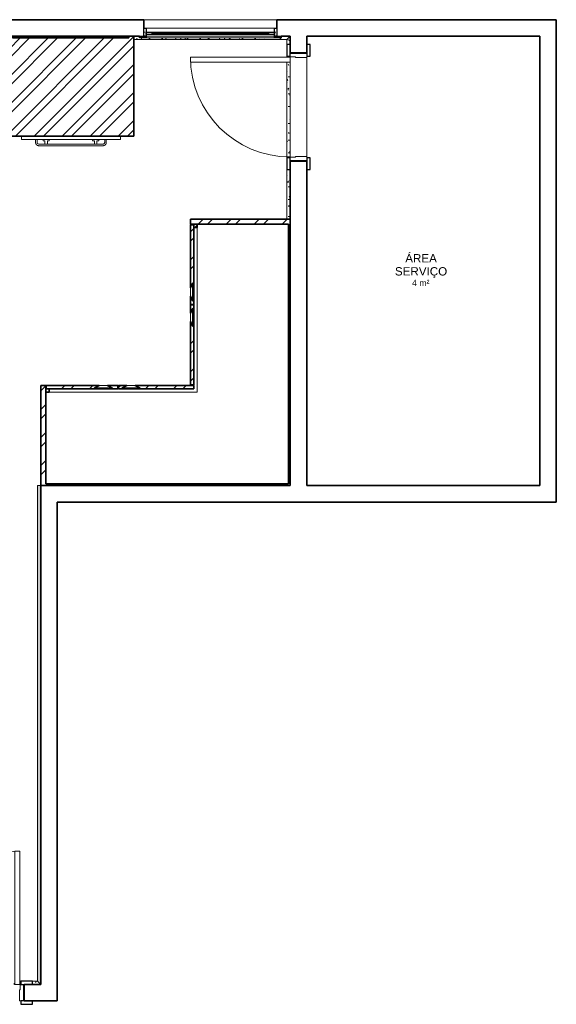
# Model space of a CAD drawing. Header units: centimetres. Extents: x 511 to 2122, y 723 to 1373.
# Tile 89 of 89: x 1799 to 2122, y 781 to 1373. Entities that reach past the tile are written whole.
import ezdxf

# ---------------------------------------------------------------- set-up
doc = ezdxf.new("R2010")
doc.units = ezdxf.units.CM
doc.linetypes.add('Tracejado', pattern=[0.635, 0.3175, -0.3175])
for name, color, linetype, lineweight in [('A-AREA-IDEN', 2, 'Continuous', 9), ('A-DOOR', 31, 'Continuous', 18), ('A-DOOR-FRAM', 31, 'Continuous', 25), ('A-FLOR', 192, 'Continuous', 18), ('A-GLAZ', 151, 'Continuous', 18), ('A-WALL', 113, 'Continuous', 18), ('A-WALL-PATT', 111, 'Continuous', 18), ('Q-CASE', 31, 'Continuous', 18), ('Q-SPCQ', 91, 'Continuous', 18)]:
    doc.layers.add(name, color=color, linetype=linetype, lineweight=lineweight)
doc.styles.add('Arial', font='arial.ttf', dxfattribs={"height": 3.75})
doc.styles.add('Arial_1', font='arial.ttf', dxfattribs={"height": 5})
pattern_1 = [(45, (0, 0), (-8.418813, 8.418813), []), (45, (5.613, 0), (-8.418813, 8.418813), [])]
pattern_2 = [(0, (0, 0), (10.16, 2.54), [0.838, -6.782, 0.838, -6.782, -40.64]), (0, (0, 0), (10.16, 2.54), [-15.24, 0.838, -14.402, 0.838, -6.782, -17.78]), (0, (0, 0), (10.16, 2.54), [-38.1, 0.838, -4.242, 0.838, -11.862]), (120, (3.81, 1.27), (-7.2797045, 7.528818), [0.838, -6.782, 0.838, -6.782, -40.64]), (120, (3.81, 1.27), (-7.2797045, 7.528818), [-15.24, 0.838, -14.402, 0.838, -6.782, -17.78]), (120, (3.81, 1.27), (-7.2797045, 7.528818), [-38.1, 0.838, -4.242, 0.838, -11.862]), (240, (5.08, 6.35), (-2.8802955, -10.068818), [0.838, -6.782, 0.838, -6.782, -40.64]), (240, (5.08, 6.35), (-2.8802955, -10.068818), [-15.24, 0.838, -14.402, 0.838, -6.782, -17.78]), (240, (5.08, 6.35), (-2.8802955, -10.068818), [-38.1, 0.838, -4.242, 0.838, -11.862])]

# ---------------------------------------------------------------- blocks, each defined once
blk = doc.blocks.new('porta abrir_simples01 - P3 - 80x210-315410-PROJETO_TÉRREO')
at = {"layer": 'A-DOOR'}
for p, q in [((37, 85), (37, 5)), ((40, 85), (37, 85)), ((37, 5), (37, 85)), ((37, 85), (40, 85)), ((40, 5), (40, 85)), ((40, 85), (40, 5)), ((-40.25, 5), (-42.25, 5)), ((-42.25, 5), (-42.25, -5)), ((-40.25, 1.75), (-40.25, 5)), ((-39.75, 1.75), (-40.25, 1.75)), ((-39.75, -5), (-39.75, 1.75)), ((37, 5), (40, 5)), ((40, 5), (37, 5)), ((40.25, 1.75), (39.75, 1.75)), ((39.75, 1.75), (39.75, -5)), ((42.25, 5), (40.25, 5)), ((40.25, 5), (40.25, 1.75)), ((42.25, -5), (42.25, 5)), ((-42.25, -5), (-39.75, -5)), ((39.75, -5), (42.25, -5))]:
    blk.add_line(p, q, dxfattribs=at)
blk.add_arc((40, 5), 80, 90, 180, dxfattribs=at)
at = {"layer": 'A-DOOR-FRAM'}
for p, q in [((-40.5, 7), (-47.5, 7)), ((-47.5, 7), (-47.5, 5)), ((-40.5, 5), (-40.5, 7)), ((47.5, 7), (40.5, 7)), ((40.5, 7), (40.5, 5)), ((47.5, 5), (47.5, 7)), ((-42.5, 5), (-40.5, 5)), ((40.5, 5), (42.5, 5)), ((-47.5, -5), (-47.5, -7)), ((-40.5, -5), (-42.5, -5)), ((-40.5, -7), (-40.5, -5)), ((42.5, -5), (40.5, -5)), ((40.5, -5), (40.5, -7)), ((47.5, -7), (47.5, -5)), ((-47.5, -7), (-40.5, -7)), ((40.5, -7), (47.5, -7))]:
    blk.add_line(p, q, dxfattribs=at)
blk = doc.blocks.new('Forno - BO360 - 59_5 x 48_0 x 59_5 cm-351748-PROJETO_TÉRREO')
at = {"layer": 'Q-SPCQ'}
for p, q in [((-29.75, -46), (-29.75, -48)), ((29.75, -48), (29.75, -46)), ((-28.75, -48), (-29.75, -48)), ((28.75, -48), (-28.75, -48)), ((29.75, -48), (28.75, -48))]:
    blk.add_line(p, q, dxfattribs=at)
blk = doc.blocks.new('Botão forno - Botão forno-351826-PROJETO_TÉRREO')
at = {"layer": 'Q-SPCQ'}
for p, q in [((-2, 0), (-1.86, -0.8)), ((1.86, -0.8), (2, 0)), ((-1.86, -0.8), (-0.75, -0.8)), ((-0.75, -0.8), (-0.75, -2.8)), ((0.75, -2.8), (-0.75, -2.8)), ((0.75, -2.8), (0.75, -0.8)), ((0.75, -0.8), (1.86, -0.8))]:
    blk.add_line(p, q, dxfattribs=at)
blk = doc.blocks.new('Puxador - Puxador-351827-PROJETO_TÉRREO')
at = {"layer": 'Q-SPCQ'}
for p, q in [((-21.25, 0), (-21.25, -1.8)), ((-20.29, -1.8), (-20.29, 0)), ((20.29, 0), (20.29, -1.8)), ((21.25, -1.8), (21.25, 0)), ((-15.62, -2.8), (-19.29, -2.8)), ((-19.29, -3.77), (19.29, -3.77)), ((14.13, -2.8), (-14.13, -2.8)), ((19.29, -2.8), (15.62, -2.8))]:
    blk.add_line(p, q, dxfattribs=at)
at = {"layer": 'Q-SPCQ', "flags": 128}
for points in [[(-21.25, -1.8), (-21.25, -1.88), (-21.24, -1.96), (-21.24, -2.04), (-21.22, -2.11), (-21.21, -2.19), (-21.19, -2.27), (-21.17, -2.34), (-21.15, -2.42), (-21.12, -2.49), (-21.09, -2.57), (-21.06, -2.64), (-21.03, -2.71), (-20.99, -2.78), (-20.95, -2.84), (-20.91, -2.91), (-20.86, -2.97), (-20.81, -3.04), (-20.76, -3.1), (-20.71, -3.15), (-20.65, -3.21), (-20.6, -3.26), (-20.54, -3.31), (-20.48, -3.36), (-20.41, -3.41), (-20.35, -3.45), (-20.28, -3.49), (-20.21, -3.53), (-20.14, -3.57), (-20.07, -3.6), (-20, -3.63), (-19.92, -3.66), (-19.85, -3.68), (-19.77, -3.7), (-19.7, -3.72), (-19.62, -3.74), (-19.54, -3.75), (-19.46, -3.76), (-19.39, -3.76), (-19.31, -3.77), (-19.29, -3.77)], [(19.29, -3.77), (19.36, -3.76), (19.44, -3.76), (19.52, -3.75), (19.6, -3.74), (19.68, -3.73), (19.75, -3.71), (19.83, -3.69), (19.9, -3.67), (19.98, -3.64), (20.05, -3.61), (20.12, -3.58), (20.19, -3.54), (20.26, -3.51), (20.33, -3.47), (20.39, -3.42), (20.46, -3.38), (20.52, -3.33), (20.58, -3.28), (20.64, -3.22), (20.69, -3.17), (20.75, -3.11), (20.8, -3.05), (20.85, -2.99), (20.89, -2.93), (20.94, -2.86), (20.98, -2.8), (21.02, -2.73), (21.05, -2.66), (21.09, -2.59), (21.12, -2.51), (21.14, -2.44), (21.17, -2.36), (21.19, -2.29), (21.21, -2.21), (21.22, -2.13), (21.23, -2.06), (21.24, -1.98), (21.25, -1.9), (21.25, -1.82), (21.25, -1.8)]]:
    blk.add_lwpolyline(points, dxfattribs=at)
at = {"layer": 'Q-SPCQ'}
for centre, start, end in [((-19.29, -1.8), 180, 270), ((19.29, -1.8), 270, 0)]:
    blk.add_arc(centre, 1, start, end, dxfattribs=at)
blk = doc.blocks.new('Componentes de gabinete 2 - Componentes de gabinete 2-364197-PROJETO_TÉRREO')
at = {"layer": 'Q-CASE'}
h = blk.add_hatch(dxfattribs=at)
h.set_pattern_fill('FP_6', color=256, style=0, pattern_type=2)
h.set_pattern_definition(pattern_1)
h.paths.add_polyline_path([(1792.06, 1303), (1868.06, 1303), (1868.06, 1363), (1792.06, 1363), (1792.06, 1328.22)], flags=0)
h.paths.add_polyline_path([(1692.06, 1303), (1695.06, 1303), (1695.06, 1363), (1692.06, 1363), (1692.06, 1305.42)], flags=0)
h = blk.add_hatch(dxfattribs=at)
h.set_pattern_fill('FP_6', color=256, style=0, pattern_type=2)
h.set_pattern_definition(pattern_1)
h.paths.add_polyline_path([(1865.06, 1362), (1865.06, 1363), (1795.06, 1363), (1795.06, 1362), (1862.88, 1362)], flags=0)
at = {"layer": 'Q-CASE', "lineweight": 35}
for p, q in [((1695.06, 1363), (1692.06, 1363)), ((1695.06, 1303), (1695.06, 1363)), ((1868.06, 1363), (1792.06, 1363)), ((1792.06, 1363), (1792.06, 1303)), ((1865.06, 1363), (1795.06, 1363)), ((1795.06, 1363), (1795.06, 1362)), ((1795.06, 1362), (1865.06, 1362)), ((1865.06, 1362), (1865.06, 1363)), ((1868.06, 1303), (1868.06, 1363)), ((1692.06, 1328), (1692.06, 1303)), ((1692.06, 1303), (1695.06, 1303)), ((1792.06, 1303), (1868.06, 1303))]:
    blk.add_line(p, q, dxfattribs=at)
blk = doc.blocks.new('porta abrir_simples01 - P1 - 60x210-406405-PROJETO_TÉRREO')
at = {"layer": 'A-DOOR'}
for p, q in [((27, 65), (27, 5)), ((30, 65), (27, 65)), ((27, 5), (27, 65)), ((27, 65), (30, 65)), ((30, 5), (30, 65)), ((30, 65), (30, 5)), ((-30.25, 5), (-32.25, 5)), ((-32.25, 5), (-32.25, -5)), ((-30.25, 1.75), (-30.25, 5)), ((-29.75, 1.75), (-30.25, 1.75)), ((-29.75, -5), (-29.75, 1.75)), ((27, 5), (30, 5)), ((30, 5), (27, 5)), ((30.25, 1.75), (29.75, 1.75)), ((29.75, 1.75), (29.75, -5)), ((32.25, 5), (30.25, 5)), ((30.25, 5), (30.25, 1.75)), ((32.25, -5), (32.25, 5)), ((-32.25, -5), (-29.75, -5)), ((29.75, -5), (32.25, -5))]:
    blk.add_line(p, q, dxfattribs=at)
blk.add_arc((30, 5), 60, 90, 180, dxfattribs=at)
at = {"layer": 'A-DOOR-FRAM'}
for p, q in [((-30.5, 7), (-37.5, 7)), ((-37.5, 7), (-37.5, 5)), ((-30.5, 5), (-30.5, 7)), ((37.5, 7), (30.5, 7)), ((30.5, 7), (30.5, 5)), ((37.5, 5), (37.5, 7)), ((-32.5, 5), (-30.5, 5)), ((30.5, 5), (32.5, 5)), ((-37.5, -5), (-37.5, -7)), ((-30.5, -5), (-32.5, -5)), ((-30.5, -7), (-30.5, -5)), ((32.5, -5), (30.5, -5)), ((30.5, -5), (30.5, -7)), ((37.5, -7), (37.5, -5)), ((-37.5, -7), (-30.5, -7)), ((30.5, -7), (37.5, -7))]:
    blk.add_line(p, q, dxfattribs=at)
blk = doc.blocks.new('Componentes de gabinete 12 - Componentes de gabinete 12-425581-PROJETO_TÉRREO')
at = {"layer": 'Q-CASE'}
h = blk.add_hatch(dxfattribs=at)
h.set_pattern_fill('FP_6', color=256, style=0, pattern_type=2)
h.set_pattern_definition(pattern_1)
h.paths.add_polyline_path([(1962.06, 1093), (1962.06, 1253), (1902.06, 1253), (1902.06, 1250), (1961.06, 1250), (1961.06, 1094), (1815.06, 1094), (1815.06, 1153), (1812.06, 1153), (1812.06, 1093), (1862.88, 1093)], flags=0)
h = blk.add_hatch(dxfattribs=at)
h.set_pattern_fill('FP_6', color=256, style=0, pattern_type=2)
h.set_pattern_definition(pattern_1)
h.paths.add_polyline_path([(1815.06, 1149), (1817.06, 1149), (1817.06, 1151), (1815.06, 1151)], flags=0)
h.paths.add_polyline_path([(1906.06, 1248), (1906.06, 1250), (1904.06, 1250), (1904.06, 1248)], flags=0)
at = {"layer": 'Q-CASE', "lineweight": 35}
for p, q in [((1962.06, 1253), (1902.06, 1253)), ((1902.06, 1253), (1902.06, 1250)), ((1902.06, 1250), (1961.06, 1250)), ((1906.06, 1250), (1904.06, 1250)), ((1904.06, 1250), (1904.06, 1248)), ((1906.06, 1248), (1906.06, 1250)), ((1961.06, 1250), (1961.06, 1094)), ((1962.06, 1093), (1962.06, 1253)), ((1904.06, 1248), (1906.06, 1248)), ((1815.06, 1153), (1812.06, 1153)), ((1812.06, 1153), (1812.06, 1093)), ((1815.06, 1094), (1815.06, 1153)), ((1815.06, 1151), (1815.06, 1149)), ((1817.06, 1151), (1815.06, 1151)), ((1815.06, 1149), (1817.06, 1149)), ((1817.06, 1149), (1817.06, 1151)), ((1812.06, 1093), (1962.06, 1093)), ((1961.06, 1094), (1815.06, 1094))]:
    blk.add_line(p, q, dxfattribs=at)
at = {"layer": 'Q-CASE'}
for p, q in [((1902.06, 1250), (1902.06, 1249.75)), ((1906.06, 1248), (1906.06, 1149)), ((1902.06, 1201.75), (1902.06, 1201.5)), ((1904.06, 1201.5), (1904.06, 1201.75)), ((1815.31, 1153), (1815.06, 1153)), ((1906.06, 1149), (1817.06, 1149)), ((1858.94, 1153), (1858.44, 1153)), ((1858.44, 1151), (1858.94, 1151)), ((1902.06, 1153.5), (1902.06, 1153)), ((1904.06, 1153), (1904.06, 1153.5))]:
    blk.add_line(p, q, dxfattribs=at)
blk = doc.blocks.new('Componentes de gabinete 14 - Componentes de gabinete 13-433063-PROJETO_TÉRREO')
at = {"layer": 'Q-CASE'}
h = blk.add_hatch(dxfattribs=at)
h.set_pattern_fill('FP_6', color=256, style=0, pattern_type=2)
h.set_pattern_definition(pattern_1)
h.paths.add_polyline_path([(1902.06, 1201.75), (1904.06, 1201.75), (1904.06, 1249.75), (1902.06, 1249.75), (1902.06, 1211.75), (1903.56, 1214.75), (1903.56, 1203.75), (1902.06, 1206.75)], flags=0)
h = blk.add_hatch(dxfattribs=at)
h.set_pattern_fill('FP_6', color=256, style=0, pattern_type=2)
h.set_pattern_definition(pattern_1)
h.paths.add_polyline_path([(1904.06, 1153.5), (1904.06, 1201.5), (1902.06, 1201.5), (1902.06, 1196.5), (1903.56, 1199.5), (1903.56, 1188.5), (1902.06, 1191.5), (1902.06, 1153.5)], flags=0)
h = blk.add_hatch(dxfattribs=at)
h.set_pattern_fill('FP_6', color=256, style=0, pattern_type=2)
h.set_pattern_definition(pattern_1)
h.paths.add_polyline_path([(1815.31, 1151), (1858.44, 1151), (1858.44, 1153), (1852.31, 1153), (1855.31, 1151.5), (1844.31, 1151.5), (1847.31, 1153), (1815.31, 1153)], flags=0)
h = blk.add_hatch(dxfattribs=at)
h.set_pattern_fill('FP_6', color=256, style=0, pattern_type=2)
h.set_pattern_definition(pattern_1)
h.paths.add_polyline_path([(1862.88, 1151), (1904.06, 1151), (1904.06, 1153), (1868.94, 1153), (1871.94, 1151.5), (1860.94, 1151.5), (1863.94, 1153), (1858.94, 1153), (1858.94, 1151)], flags=0)
at = {"layer": 'Q-CASE', "lineweight": 35}
for p, q in [((1902.06, 1249.75), (1902.06, 1211.75)), ((1904.06, 1249.75), (1902.06, 1249.75)), ((1904.06, 1201.75), (1904.06, 1249.75)), ((1902.06, 1211.75), (1903.56, 1214.75)), ((1903.56, 1214.75), (1903.56, 1203.75)), ((1903.56, 1203.75), (1902.06, 1206.75)), ((1902.06, 1206.75), (1902.06, 1201.75)), ((1902.06, 1201.75), (1904.06, 1201.75)), ((1902.06, 1201.5), (1902.06, 1196.5)), ((1904.06, 1201.5), (1902.06, 1201.5)), ((1902.06, 1196.5), (1903.56, 1199.5)), ((1903.56, 1199.5), (1903.56, 1188.5)), ((1904.06, 1153.5), (1904.06, 1201.5)), ((1903.56, 1188.5), (1902.06, 1191.5)), ((1902.06, 1191.5), (1902.06, 1153.5)), ((1847.31, 1153), (1815.31, 1153)), ((1815.31, 1153), (1815.31, 1151)), ((1815.31, 1151), (1858.44, 1151)), ((1844.31, 1151.5), (1847.31, 1153)), ((1855.31, 1151.5), (1844.31, 1151.5)), ((1858.44, 1153), (1852.31, 1153)), ((1852.31, 1153), (1855.31, 1151.5)), ((1858.44, 1151), (1858.44, 1153)), ((1863.94, 1153), (1858.94, 1153)), ((1858.94, 1153), (1858.94, 1151)), ((1858.94, 1151), (1904.06, 1151)), ((1860.94, 1151.5), (1863.94, 1153)), ((1871.94, 1151.5), (1860.94, 1151.5)), ((1904.06, 1153), (1868.94, 1153)), ((1868.94, 1153), (1871.94, 1151.5)), ((1902.06, 1153.5), (1904.06, 1153.5)), ((1904.06, 1151), (1904.06, 1153))]:
    blk.add_line(p, q, dxfattribs=at)
at = {"layer": 'Q-CASE'}
for p, q in [((1902.06, 1206.75), (1902.06, 1211.75)), ((1902.06, 1191.5), (1902.06, 1196.5)), ((1847.31, 1153), (1852.31, 1153)), ((1863.94, 1153), (1868.94, 1153))]:
    blk.add_line(p, q, dxfattribs=at)
blk = doc.blocks.new('janela_bascula_alumínio simples - J - 80x100cm-516196-PROJETO_TÉRREO')
at = {"layer": 'A-GLAZ', "lineweight": 25}
for p, q in [((-42.5, 6), (-38.5, 6)), ((-42.5, 5), (-42.5, 6)), ((-38.5, 6), (-38.5, 5)), ((38.5, 6), (42.5, 6)), ((38.5, 5), (38.5, 6)), ((42.5, 6), (42.5, 5)), ((-38.5, 5), (-42.5, 5)), ((-40, 5), (-38.5, 5)), ((-40, 0), (-40, 5)), ((-38.5, 0), (-40, 0)), ((-38.5, 5), (-38.5, 0)), ((-38.5, 4), (-35, 4)), ((-38.5, 2.5), (-38.5, 4)), ((-35, 2.5), (-38.5, 2.5)), ((-35, 4), (-35, 2.5)), ((-35, 3.5), (35, 3.5)), ((-35, 3), (-35, 3.5)), ((35, 3), (-35, 3)), ((35, 4), (38.5, 4)), ((35, 2.5), (35, 4)), ((35, 3.5), (35, 3)), ((38.5, 2.5), (35, 2.5)), ((42.5, 5), (38.5, 5)), ((38.5, 5), (40, 5)), ((38.5, 0), (38.5, 5)), ((38.5, 4), (38.5, 2.5)), ((40, 0), (38.5, 0)), ((40, 5), (40, 0))]:
    blk.add_line(p, q, dxfattribs=at)
at = {"layer": 'A-GLAZ'}
for p, q in [((-38.5, 6), (38.5, 6)), ((38.5, 5), (-38.5, 5)), ((-38.5, 5), (38.5, 5)), ((38.5, 0), (-38.5, 0)), ((-35, 4), (35, 4)), ((35, 2.5), (-35, 2.5))]:
    blk.add_line(p, q, dxfattribs=at)
at = {"layer": 'A-GLAZ', "linetype": 'Tracejado'}
for p, q in [((-40, -5), (-40, 5)), ((-40, 2.5), (40, 2.5)), ((-40, 0), (40, 0)), ((40, -5), (40, 5))]:
    blk.add_line(p, q, dxfattribs=at)

msp = doc.modelspace()

# ---------------------------------------------------------------- hatches: boundary and pattern name
at = {"layer": 'A-WALL-PATT'}
h = msp.add_hatch(dxfattribs=at)
h.set_pattern_fill('FP_5', color=256, style=0, pattern_type=2)
h.set_pattern_definition(pattern_2)
h.paths.add_polyline_path([(1960.06, 1361), (1962.06, 1363), (1956.56, 1363), (1956.56, 1362), (1871.56, 1362), (1871.56, 1363), (1868.06, 1363), (1868.06, 1361), (1956.56, 1361)], flags=0)
h = msp.add_hatch(dxfattribs=at)
h.set_pattern_fill('FP_5', color=256, style=0, pattern_type=2)
h.set_pattern_definition(pattern_2)
h.paths.add_polyline_path([(1962.06, 1253), (1962.06, 1283), (1960.06, 1283), (1960.06, 1253), (1961.06, 1253)], flags=0)
h.paths.add_polyline_path([(1960.06, 1290), (1962.06, 1290), (1962.06, 1347.5), (1960.06, 1347.5), (1960.06, 1290.25)], flags=0)
h.paths.add_polyline_path([(1962.06, 1350.5), (1962.06, 1351), (1960.06, 1351), (1960.06, 1350.5)], flags=0)
h.paths.add_polyline_path([(1960.06, 1358), (1962.06, 1358), (1962.06, 1363), (1960.06, 1361)], flags=0)
h = msp.add_hatch(dxfattribs=at)
h.set_pattern_fill('FP_5', color=256, style=0, pattern_type=2)
h.set_pattern_definition(pattern_2)
h.paths.add_polyline_path([(1812.06, 793), (1812.06, 1093), (1810.06, 1093), (1810.06, 795)], flags=0)
h = msp.add_hatch(dxfattribs=at)
h.set_pattern_fill('FP_5', color=256, style=0, pattern_type=2)
h.set_pattern_definition(pattern_2)
h.paths.add_polyline_path([(1796.56, 793), (1796.56, 795), (1719.06, 795), (1719.06, 793), (1748.84, 793)], flags=0)
h.paths.add_polyline_path([(1799.56, 793), (1800.06, 793), (1800.06, 795), (1799.56, 795)], flags=0)
h.paths.add_polyline_path([(1712.06, 793), (1712.06, 795), (1694.06, 795), (1694.06, 793)], flags=0)
h.paths.add_polyline_path([(1812.06, 793), (1810.06, 795), (1807.06, 795), (1807.06, 793)], flags=0)

# ---------------------------------------------------------------- linework, layer by layer
at = {"layer": 'A-FLOR'}
msp.add_line((1972.06, 1290.75), (1972.06, 1350.25), dxfattribs=at)
at = {"layer": 'A-WALL', "lineweight": 35}
for p, q in [((1874.06, 1373), (1472.06, 1373)), ((1874.06, 1368), (1874.06, 1373)), ((2122.06, 1373), (1954.06, 1373)), ((1954.06, 1373), (1954.06, 1368)), ((2122.06, 1083), (2122.06, 1373)), ((1692.06, 1363), (1871.56, 1363)), ((1956.56, 1363), (1962.06, 1363)), ((1962.06, 1363), (1962.06, 1353)), ((1972.06, 1363), (2112.06, 1363)), ((1972.06, 1353), (1972.06, 1363)), ((2112.06, 1363), (2112.06, 1093)), ((1962.06, 1353), (1972.06, 1353)), ((1962.06, 1288), (1962.06, 1093)), ((1972.06, 1288), (1962.06, 1288)), ((1972.06, 1093), (1972.06, 1288)), ((1962.06, 1093), (1812.06, 1093)), ((1812.06, 1093), (1812.06, 793)), ((2112.06, 1093), (1972.06, 1093)), ((1822.06, 1083), (2122.06, 1083)), ((1822.06, 783), (1822.06, 1083)), ((1812.06, 793), (1802.06, 793)), ((1802.06, 793), (1802.06, 783)), ((1802.06, 783), (1822.06, 783))]:
    msp.add_line(p, q, dxfattribs=at)
at = {"layer": 'A-WALL'}
for p, q in [((1874.06, 1373), (1954.06, 1373)), ((1960.06, 1361), (1962.06, 1363)), ((1960.06, 1361), (1868.06, 1361)), ((1960.06, 1358), (1960.06, 1361)), ((1960.06, 1350.5), (1960.06, 1351)), ((1962.06, 1350.75), (1962.06, 1350.5)), ((1960.06, 1290), (1960.06, 1347.5)), ((1962.06, 1347.5), (1962.06, 1290.25)), ((1960.06, 1253), (1960.06, 1283)), ((1810.06, 1093), (1812.06, 1093)), ((1810.06, 795), (1810.06, 1093)), ((1799.56, 795), (1800.06, 795)), ((1807.06, 795), (1810.06, 795)), ((1812.06, 793), (1810.06, 795)), ((1799.81, 793), (1799.56, 793))]:
    msp.add_line(p, q, dxfattribs=at)

# ---------------------------------------------------------------- block references
at = {"layer": 'A-DOOR', "rotation": 89.99999999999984}
msp.add_blockref('porta abrir_simples01 - P1 - 60x210-406405-PROJETO_TÉRREO', (1967.06, 1320.5), dxfattribs=at)
at = {"layer": 'A-DOOR'}
msp.add_blockref('porta abrir_simples01 - P3 - 80x210-315410-PROJETO_TÉRREO', (1759.56, 788), dxfattribs=at)
at = {"layer": 'A-GLAZ', "rotation": 180}
msp.add_blockref('janela_bascula_alumínio simples - J - 80x100cm-516196-PROJETO_TÉRREO', (1914.06, 1368), dxfattribs=at)
at = {"layer": 'Q-CASE'}
for name in ['Componentes de gabinete 2 - Componentes de gabinete 2-364197-PROJETO_TÉRREO', 'Componentes de gabinete 12 - Componentes de gabinete 12-425581-PROJETO_TÉRREO', 'Componentes de gabinete 14 - Componentes de gabinete 13-433063-PROJETO_TÉRREO']:
    msp.add_blockref(name, (0, 0), dxfattribs=at)
at = {"layer": 'Q-SPCQ'}
for name, p in [('Forno - BO360 - 59_5 x 48_0 x 59_5 cm-351748-PROJETO_TÉRREO', (1830.24, 1349)), ('Puxador - Puxador-351827-PROJETO_TÉRREO', (1830.24, 1301)), ('Botão forno - Botão forno-351826-PROJETO_TÉRREO', (1815.36, 1301)), ('Botão forno - Botão forno-351826-PROJETO_TÉRREO', (1845.11, 1301))]:
    msp.add_blockref(name, p, dxfattribs=at)

# ---------------------------------------------------------------- texts
at = {"layer": 'A-AREA-IDEN', "attachment_point": 2, "line_spacing_factor": 0.941778}
for s, insert, char_height, width, style in [('ÁREA\\PSERVIÇO', (2040.75, 1232.05), 5, 37.5236, 'Arial_1'), ('4 m²', (2040.55, 1216.6), 3.75, 12.4877, 'Arial')]:
    msp.add_mtext(s, dxfattribs=dict(at, insert=insert, char_height=char_height, width=width, style=style))

doc.saveas('drawing.dxf')
